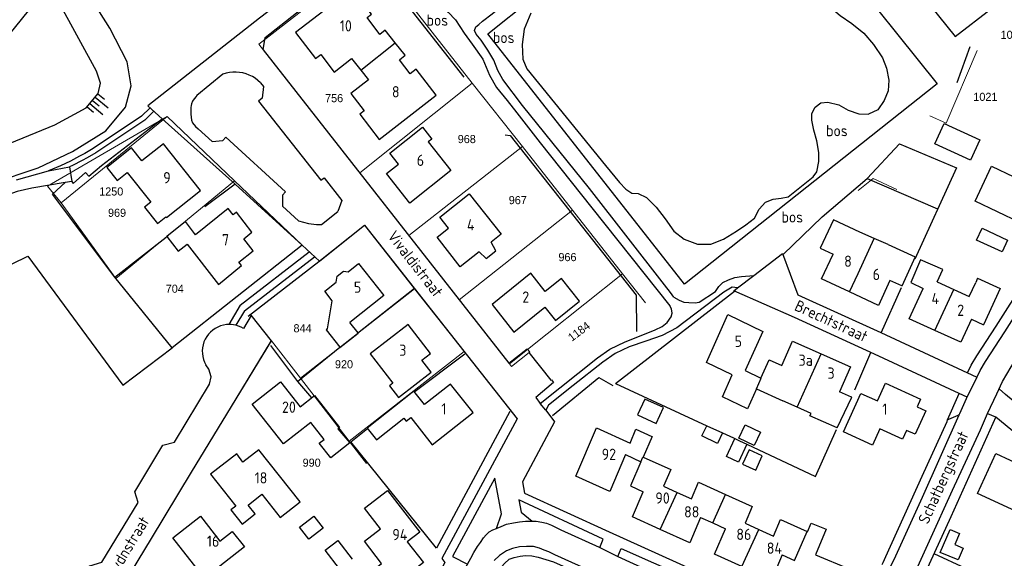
# Model space of a CAD drawing. Header units: metres. Extents: x 233874 to 239264, y 443832 to 448222.
# Tile 27 of 198: x 234814 to 235032, y 444626 to 444746. Entities that reach past the tile are written whole.
import ezdxf
from ezdxf.enums import TextEntityAlignment as Align

# ---------------------------------------------------------------- set-up
doc = ezdxf.new("R2010")
doc.units = ezdxf.units.M
doc.header["$MEASUREMENT"] = 0
for name, color, linetype in [('BIJGEBOUW', 4, 'Continuous'), ('DAKRAND', 4, 'Continuous'), ('DAKRAND-BYG', 4, 'Continuous'), ('FUNKTIEAAND', 253, 'Continuous'), ('Goud-kadastrale grenzen', 13, 'Continuous'), ('HEG', 253, 'Continuous'), ('HEK', 253, 'Continuous'), ('HOOFDGEBOUW', 4, 'Continuous'), ('HUISNUMMER', 253, 'Continuous'), ('KANTVERH', 253, 'Continuous'), ('KNTONVERHARD', 253, 'Continuous'), ('MUUR', 253, 'Continuous'), ('OVERIGEAFSCH', 253, 'Continuous'), ('OVLIJNOBJ', 253, 'Continuous'), ('RASTER', 253, 'Continuous'), ('STRAATNAAM', 253, 'Continuous'), ('TALUD', 253, 'Continuous'), ('TUSSENMUUR', 253, 'Continuous')]:
    doc.layers.add(name, color=color, linetype=linetype)
doc.layers.add('G01 kadestrale perceelsgrens', color=73, linetype='Continuous', lineweight=0)
doc.layers.add('Z01 perceelnummer', color=73, linetype='Continuous', lineweight=13)
doc.styles.get("Standard").update_dxf_attribs({"font": 'iso.shx'})
doc.styles.add('Styledgn001', font='dgn001.shx')

# ---------------------------------------------------------------- blocks, each defined once
blk = doc.blocks.new('TA', base_point=(75009.5, 300012))
for p, q in [((75009.5, 300012.5), (75010, 300012.5)), ((75009.5, 300012.25), (75010.5, 300012.25)), ((75009.5, 300012), (75010, 300012)), ((75009.5, 300011.75), (75010.5, 300011.75)), ((75009.5, 300011.5), (75010, 300011.5))]:
    blk.add_line(p, q)
blk = doc.blocks.new('A$C1532452F')
at = {"layer": 'G01 kadestrale perceelsgrens'}
for p, q in [((234892.023, 444759.943), (234866.778, 444740.308)), ((234914.232, 444731.638), (234892.023, 444759.943)), ((234866.778, 444740.308), (234889.215, 444711.678)), ((235019.56, 444722.72), (235026.46, 444738.88)), ((234889.215, 444711.678), (234914.232, 444731.638)), ((234914.232, 444731.638), (234925.36, 444717.516)), ((234846.406, 444724.199), (234819.835, 444708.709)), ((234846.406, 444724.199), (234822.811, 444705.032)), ((234861.355, 444709.914), (234846.406, 444724.199)), ((235019.56, 444722.72), (235015.927, 444724.399)), ((234900.146, 444697.73), (234925.36, 444717.516)), ((234925.36, 444717.516), (234936.5, 444703.378)), ((234834.999, 444688.227), (234861.355, 444709.914)), ((234876.391, 444695.58), (234861.355, 444709.914)), ((234889.215, 444711.678), (234900.146, 444697.73)), ((234819.835, 444708.709), (234822.811, 444705.032)), ((234822.811, 444705.032), (234834.999, 444688.227)), ((234911.32, 444683.47), (234936.5, 444703.378)), ((234947.64, 444689.24), (234936.5, 444703.378)), ((234880.147, 444691.957), (234890.291, 444700.033)), ((234890.291, 444700.033), (234901.41, 444685.938)), ((234900.146, 444697.73), (234911.32, 444683.47)), ((234864.917, 444680.229), (234880.147, 444691.957)), ((234922.484, 444669.223), (234947.64, 444689.24)), ((234952.732, 444682.776), (234947.64, 444689.24)), ((234876.019, 444666.034), (234901.41, 444685.938)), ((234901.41, 444685.938), (234912.452, 444671.941)), ((234911.32, 444683.47), (234922.484, 444669.223)), ((234869.567, 444674.363), (234864.917, 444680.229)), ((234860.721, 444659.77), (234869.567, 444674.363)), ((234869.567, 444674.363), (234876.019, 444666.034)), ((234886.891, 444652.001), (234912.452, 444671.941)), ((234926.874, 444671.709), (234922.937, 444668.644)), ((234922.484, 444669.223), (234922.937, 444668.644)), ((234876.019, 444666.034), (234886.891, 444652.001)), ((234851.833, 444645.11), (234860.721, 444659.77)), ((234886.891, 444652.001), (234890.689, 444647.099)), ((234842.927, 444630.421), (234851.833, 444645.11))]:
    blk.add_line(p, q, dxfattribs=at)
at = {"layer": 'G01 kadestrale perceelsgrens', "flags": 128}
for points in [[(235008.572, 444708.024), (235003.347, 444710.425), (235000, 444707.764)], [(234876.391, 444695.58), (234847.506, 444672.761), (234834.999, 444688.227)]]:
    blk.add_lwpolyline(points, dxfattribs=at)
at = {"layer": 'G01 kadestrale perceelsgrens', "style": 'Styledgn001'}
blk.add_text('1184', height=1.8, rotation=36.98518, dxfattribs=at).set_placement((234937.946, 444676.422), align=Align.MIDDLE_CENTER)
at = {"layer": 'Z01 perceelnummer', "linetype": 'Continuous', "lineweight": 13, "style": 'Styledgn001'}
for s, p in [('1020', (235034.352, 444742.384)), ('1021', (235028.286, 444728.596)), ('756', (234883.518, 444728.301)), ('968', (234913.005, 444719.202)), ('1250', (234833.972, 444707.552)), ('967', (234924.346, 444705.629)), ('969', (234835.265, 444702.817)), ('966', (234935.385, 444692.957)), ('704', (234848.093, 444685.931)), ('844', (234876.497, 444677.133)), ('920', (234885.714, 444669.131)), ('990', (234878.529, 444647.251))]:
    blk.add_text(s, height=1.8, dxfattribs=at).set_placement(p, align=Align.MIDDLE_CENTER)

msp = doc.modelspace()

# ---------------------------------------------------------------- linework, layer by layer
at = {"layer": 'BIJGEBOUW'}
msp.add_lwpolyline([(235032.01, 444694.11), (235026.33, 444696.73), (235027.58, 444699.42), (235033.2, 444696.71), (235032.01, 444694.11)], dxfattribs=at)
at = {"layer": 'DAKRAND'}
for p, q in [((234887.37, 444737.08), (234889.45, 444734.49)), ((234889.45, 444734.49), (234891.17, 444732.35)), ((235003.58, 444697.12), (235000.4, 444698.49)), ((235006.66, 444695.79), (235003.58, 444697.12)), ((234882.02, 444676.98), (234883.1, 444683.27)), ((234986.43, 444659.6), (234983.29, 444661)), ((234989.53, 444658.21), (234986.43, 444659.6))]:
    msp.add_line(p, q, dxfattribs=at)
for points in [[(234897.08, 444740.62), (234894.85, 444743.38), (234893.71, 444742.47)], [(234898.03, 444736.83), (234899.3, 444737.85), (234897.08, 444740.62)], [(234915.76, 444694.16), (234917.29, 444692.66), (234919.5, 444694.36), (234918.4, 444696.27)], [(235017.6, 444687.45), (235018.81, 444690.22), (235013.9, 444692.36), (235011.7, 444687.28), (235014.47, 444685.98)], [(235013.14, 444659.69), (235015.07, 444658.81), (235012.7, 444653.55), (235010.76, 444654.43)], [(234884.35, 444654.79), (234887.02, 444651.66), (234882.77, 444648.32), (234880.23, 444651.56), (234881.3, 444652.41)], [(234884.75, 444623.65), (234881.55, 444627.79), (234884.33, 444629.94), (234887.53, 444625.8)]]:
    msp.add_lwpolyline(points, dxfattribs=at)
at = {"layer": 'DAKRAND-BYG'}
msp.add_line((234966.4, 444655.47), (234969.88, 444653.87), dxfattribs=at)
for points in [[(235027.05, 444719.05), (235024.99, 444714.5), (235017.03, 444718.11), (235019.09, 444722.66), (235027.05, 444719.05)], [(234956.73, 444659.48), (234952.58, 444661.37), (234950.99, 444657.88), (234955.14, 444655.99), (234956.73, 444659.48)], [(234969.88, 444653.87), (234968.73, 444651.51), (234965.29, 444653.18), (234966.4, 444655.47)], [(234973.5, 444652.73), (234974.91, 444655.66), (234978.31, 444654.02), (234976.9, 444651.09), (234973.5, 444652.73)], [(234975.27, 444651.36), (234973.41, 444647.35), (234970.71, 444648.6), (234972.58, 444652.63)], [(234972.58, 444652.63), (234973.65, 444652.12), (234975.27, 444651.36)], [(234975.76, 444650.1), (234974.33, 444646.92), (234977.27, 444645.6), (234978.7, 444648.77), (234975.76, 444650.1)], [(234875.82, 444632.88), (234879, 444635.37), (234881.08, 444632.72), (234877.9, 444630.23), (234875.82, 444632.88)], [(235022.2, 444625.63), (235018.27, 444627.31), (235020.44, 444632.39), (235022.5, 444631.51), (235021.46, 444629.06), (235023.32, 444628.27), (235022.2, 444625.63)]]:
    msp.add_lwpolyline(points, dxfattribs=at)
at = {"layer": 'HEG'}
msp.add_line((235022.02, 444731.78), (235024.91, 444739.76), dxfattribs=at)
for points in [[(234825.2, 444709.78), (234825.5, 444709.36), (234828.25, 444711.8), (234828.98, 444710.93), (234831.78, 444713.33), (234845.33, 444723.72)], [(234834.75, 444688.53), (234820.93, 444706.97), (234823.75, 444709.53)], [(234932.03, 444657.72), (234942.36, 444666.17), (234945.49, 444664.42)], [(234922.6, 444658.6), (234906.27, 444628.24), (234887.23, 444651.85), (234890.94, 444654.82)], [(235016.86, 444627.08), (235030.87, 444620.51), (235031.9, 444612.35), (235041.21, 444608.4)]]:
    msp.add_lwpolyline(points, dxfattribs=at)
at = {"layer": 'HEK'}
for p, q in [((234946.05, 444664.84), (234966.4, 444655.47)), ((234969.88, 444653.87), (234972.31, 444652.75))]:
    msp.add_line(p, q, dxfattribs=at)
at = {"layer": 'HOOFDGEBOUW'}
for p, q in [((234883.52, 444734.09), (234887.37, 444737.08)), ((234920.68, 444698.08), (234918.4, 444696.27)), ((235009.68, 444686.55), (235007.08, 444687.76)), ((235026.57, 444688.27), (235026.13, 444687.31)), ((235026.57, 444688.27), (235031.56, 444685.99)), ((235009.68, 444686.55), (235009.75, 444686.52)), ((235017.6, 444687.45), (235021.26, 444685.77)), ((235021.26, 444685.77), (235024.71, 444684.2)), ((235024.71, 444684.2), (235026.13, 444687.31)), ((235031.56, 444685.99), (235027.87, 444677.91)), ((234894.56, 444684.41), (234887.01, 444678.42)), ((235025.17, 444679.15), (235027.87, 444677.91)), ((234978.82, 444676.42), (234974.9, 444667.71)), ((234991.75, 444671.45), (234998.3, 444668.53)), ((234998.3, 444668.53), (234995.83, 444663.02)), ((234974.9, 444667.71), (234978.37, 444666.03)), ((234977.39, 444663.63), (234983.29, 444661)), ((234881.3, 444652.41), (234878.33, 444656.2)), ((234948.27, 444649.03), (234951.69, 444647.47)), ((234956.75, 444642), (234959.76, 444640.64)), ((234959.76, 444640.64), (234962.93, 444639.2)), ((234964.99, 444635.06), (234967.67, 444633.85)), ((234967.67, 444633.85), (234970.5, 444632.56)), ((234974.86, 444633.78), (234977.92, 444632.39)), ((234977.92, 444632.39), (234981.2, 444630.9)), ((234988.7, 444631.91), (234988.74, 444631.89)), ((234983.12, 444626.77), (234985.88, 444625.52)), ((234990.53, 444626.78), (234998.03, 444623.64))]:
    msp.add_line(p, q, dxfattribs=at)
for points in [[(234893.71, 444742.47), (234890.85, 444746.21), (234891.84, 444746.97), (234887.51, 444752.63), (234874.96, 444742.87), (234879.39, 444737.09), (234880.54, 444737.98), (234883.52, 444734.09)], [(234891.17, 444732.35), (234887.27, 444729.31), (234890.2, 444725.49), (234889.21, 444724.72), (234893.54, 444719.07), (234906.23, 444728.94), (234901.77, 444734.75), (234900.43, 444733.7), (234898.03, 444736.83)], [(234909.47, 444712.23), (234900.34, 444704.98), (234895.16, 444711.52), (234897.81, 444713.63), (234895.88, 444716.07), (234903.15, 444721.84), (234905.25, 444719.2), (234904.45, 444718.56), (234909.47, 444712.23)], [(234840.76, 444714.35), (234838.46, 444717.26), (234832.97, 444712.9), (234835.27, 444709.99), (234837.51, 444711.77)], [(234853.79, 444707.74), (234845.56, 444718.15), (234840.76, 444714.35)], [(234837.51, 444711.77), (234842.74, 444705.18), (234841.37, 444704.09), (234844.28, 444700.42), (234846.14, 444701.9), (234846.25, 444701.77), (234853.79, 444707.74)], [(235039.61, 444708.45), (235035.94, 444700.66), (235025.98, 444705.37), (235029.65, 444713.15), (235039.61, 444708.45)], [(234915.76, 444694.16), (234911.55, 444690.81), (234906.4, 444697.36), (234908.97, 444699.41), (234907.02, 444701.85), (234913.54, 444707.04), (234920.68, 444698.08)], [(234865.5, 444694.37), (234863.44, 444697.03), (234865.24, 444698.48), (234861.79, 444702.93), (234861.09, 444702.35), (234859.98, 444703.78), (234852.74, 444697.89)], [(234852.74, 444697.89), (234850.45, 444700.84), (234846.34, 444697.51), (234848.86, 444694.25), (234850.82, 444695.84)], [(235000.4, 444698.49), (234994.5, 444701.23), (234991.59, 444694.92), (234994.42, 444693.61)], [(234850.82, 444695.84), (234857.79, 444686.87), (234862.96, 444691.07), (234862.37, 444691.83), (234865.5, 444694.37)], [(235006.66, 444695.79), (235012.65, 444693.02), (235009.75, 444686.52)], [(234998.11, 444685.2), (234991.86, 444688.09), (234994.42, 444693.61)], [(234883.1, 444683.27), (234881.42, 444685.39), (234883.98, 444687.42), (234884.23, 444688.73), (234885.64, 444689.85), (234886.62, 444689.67), (234888.93, 444691.5), (234894.56, 444684.41)], [(234930.45, 444685.34), (234927.28, 444689.37), (234918.62, 444682.41), (234923.45, 444676.27), (234930.38, 444681.85)], [(234930.38, 444681.85), (234932.74, 444678.86), (234938.05, 444683.13), (234934.04, 444688.22), (234930.45, 444685.34)], [(235007.08, 444687.76), (235004.52, 444682.23), (234998.11, 444685.2)], [(235017.04, 444676.65), (235011.38, 444679.23), (235014.47, 444685.98)], [(234972.02, 444666.78), (234966.3, 444669.54), (234971.07, 444680.16), (234978.82, 444676.42)], [(235025.17, 444679.15), (235022.82, 444674.01), (235017.04, 444676.65)], [(234882.02, 444676.98), (234881.72, 444676.75), (234884.78, 444672.9), (234884.82, 444672.85), (234888.88, 444676.07), (234888.85, 444676.1), (234887.01, 444678.42)], [(234905.11, 444667.39), (234903.02, 444670.07), (234904.95, 444671.56), (234899.97, 444677.98), (234891.53, 444671.44), (234896.58, 444664.94), (234895.82, 444664.35), (234897.84, 444661.74), (234905.11, 444667.39)], [(234983.01, 444668.85), (234985.44, 444674.28), (234991.75, 444671.45)], [(234978.37, 444666.03), (234980.19, 444670.11), (234980.24, 444670.09), (234983.01, 444668.85)], [(234977.39, 444663.63), (234975.39, 444659.19), (234969.82, 444661.88), (234972.02, 444666.78)], [(234878.33, 444656.2), (234872.25, 444651.44), (234865.31, 444660.27), (234871.63, 444665.22), (234875.96, 444659.69)], [(234914.4, 444658.4), (234909.38, 444664.74), (234903.62, 444660.18)], [(235010.76, 444654.43), (235009.88, 444652.49), (235004.84, 444654.77), (235003.22, 444651.17), (234996.73, 444654.1), (235000.6, 444662.66), (235004.31, 444660.98), (235006.07, 444664.89), (235013.89, 444661.35), (235013.14, 444659.69)], [(234875.96, 444659.69), (234879.13, 444662.17), (234884.7, 444655.07), (234884.35, 444654.79)], [(234903.62, 444660.18), (234901.26, 444663.16), (234890.89, 444654.94), (234892.94, 444652.35), (234899.01, 444657.16), (234899.55, 444656.47), (234900.56, 444657.27)], [(234995.32, 444654.99), (234998.59, 444661.78), (234998.53, 444661.81), (234995.83, 444663.02)], [(234900.56, 444657.27), (234905.35, 444651.23), (234914.4, 444658.4)], [(234995.32, 444654.99), (234989.3, 444657.68), (234989.53, 444658.21)], [(234948.27, 444649.03), (234944.78, 444640.86), (234937.27, 444644.28), (234941.85, 444655.01), (234949.31, 444651.62)], [(234949.31, 444651.62), (234950.61, 444654.67), (234954.17, 444653.05), (234954.2, 444653.04), (234952.24, 444648.46)], [(234861.86, 444649.19), (234856.07, 444644.71), (234861.67, 444637.6)], [(234864.42, 444637.82), (234867.45, 444640.21), (234871.53, 444635.03), (234875.95, 444638.51), (234866.8, 444650.13), (234863.21, 444647.38), (234861.86, 444649.19)], [(234952.24, 444648.46), (234958.33, 444645.7), (234956.75, 444642)], [(235037.74, 444639.78), (235036.03, 444636.03), (235026.53, 444640.39), (235030.61, 444649.28), (235036.98, 444646.36), (235034.61, 444641.21), (235037.74, 444639.78)], [(234951.69, 444647.47), (234951.73, 444647.45), (234949.43, 444642.07), (234952.23, 444640.79)], [(234962.93, 444639.2), (234964.51, 444642.89), (234970.55, 444640.15)], [(234903.36, 444625.05), (234895.84, 444619.23), (234892.47, 444623.59), (234894.06, 444624.82), (234890.24, 444629.76), (234893.8, 444632.51), (234890.25, 444637.1), (234895.38, 444641.07), (234902.54, 444631.8), (234899.79, 444629.67), (234903.36, 444625.05)], [(234956, 444632.39), (234949.83, 444635.19), (234952.23, 444640.79)], [(234970.55, 444640.15), (234976.44, 444637.47), (234974.86, 444633.78)], [(234861.67, 444637.6), (234860.57, 444636.73), (234863.06, 444633.57), (234865.96, 444635.86), (234864.42, 444637.82)], [(234863.6, 444628.5), (234854.73, 444621.55), (234847.68, 444630.57), (234853.78, 444635.34), (234858.11, 444629.81), (234860.88, 444631.98), (234863.6, 444628.5)], [(234964.99, 444635.06), (234962.57, 444629.4), (234956, 444632.39)], [(234981.2, 444630.9), (234982.78, 444634.59), (234988.7, 444631.91)], [(234988.74, 444631.89), (234989.58, 444633.83), (234992.89, 444632.44), (234990.53, 444626.78)], [(234974.18, 444624.13), (234968.08, 444626.9), (234970.5, 444632.56)], [(234983.12, 444626.77), (234980.72, 444621.16), (234974.18, 444624.13)]]:
    msp.add_lwpolyline(points, dxfattribs=at)
at = {"layer": 'KANTVERH'}
for p, q in [((234820.05, 444712.13), (234824.7, 444713.03)), ((234824.7, 444713.03), (234825.2, 444709.78)), ((234825.2, 444709.78), (234823.75, 444709.53)), ((234880.75, 444700.22), (234884.33, 444703.07)), ((234880.26, 444692.04), (234890.29, 444700.03)), ((234876.39, 444695.58), (234880.26, 444692.04)), ((234862.61, 444682.28), (234877.98, 444694.12)), ((234863.59, 444681.02), (234879.18, 444693.03)), ((234973.2, 444686.11), (234976.79, 444688.86)), ((234862.61, 444682.28), (234860.08, 444677.98)), ((234863.59, 444681.02), (234861.7, 444677.8)), ((234860.08, 444677.98), (234859.56, 444677.94)), ((235026.44, 444666.36), (235027.1, 444667.75)), ((235019.89, 444656.75), (235022.44, 444662.62)), ((235024.21, 444661.8), (235022.44, 444662.62)), ((234930.57, 444658.92), (234929.32, 444660.43)), ((234943.34, 444630.26), (234924.55, 444639.01)), ((234942.61, 444628.37), (234943.34, 444630.26)), ((234946.56, 444626.35), (234975.86, 444613.2))]:
    msp.add_line(p, q, dxfattribs=at)
for points in [[(234954.51, 444778.31), (234956.82, 444780.19), (234954.77, 444787.67), (234973.63, 444802.63), (235006.39, 444828.61), (235027.74, 444801.43), (235030.98, 444797.2), (235032.69, 444795.66), (235034.32, 444794.74), (235035.45, 444793.71), (235036.15, 444793.17), (235038.13, 444790.56), (235038.81, 444788.09), (235041.38, 444784.44), (235046.95, 444777.47), (235046.56, 444777.06), (235046.14, 444776.72), (235029.42, 444763.63), (235013.9, 444751.64), (235021.54, 444742.03), (235029.61, 444748.23), (235027.54, 444756.12), (235049.91, 444773.66), (235054.88, 444767.41)], [(235028.75, 444658.15), (235030.85, 444662.53), (235032.09, 444665.33), (235034.02, 444668.59), (235038.3, 444675.31), (235044.41, 444684.71), (235049.12, 444692.3), (235052.19, 444697.64), (235054.37, 444701.84), (235055.93, 444705.31), (235057.58, 444709.49), (235059.16, 444714.27), (235060.7, 444719.72), (235062.01, 444725.54), (235063, 444733.18), (235063.94, 444740.89), (235064.95, 444750.52), (235065.71, 444757.11), (235066.06, 444760.76), (235066.65, 444763.34), (235067.4, 444765.42), (235068.54, 444767.18)], [(234889.11, 444758.33), (234886.63, 444761.15), (234866.94, 444746.09), (234842.11, 444726.6), (234845.33, 444723.72)], [(234867.76, 444739.06), (234868.17, 444741.76), (234889.11, 444758.33)], [(234867.76, 444739.06), (234922.35, 444669.4), (234926.45, 444672.59), (234926.99, 444671.91), (234926.83, 444671.77), (234931.68, 444665.57), (234931.83, 444665.68), (234932.32, 444665.04), (234928.33, 444661.75), (234929.32, 444660.43), (234942.09, 444670.57), (234944.83, 444672.49), (234948.23, 444674.11), (234951.77, 444675.52), (234954.88, 444676.75), (234956.47, 444677.55), (234957.54, 444678.38), (234958.47, 444679.66), (234958.69, 444680.51), (234958.54, 444681.45), (234958.14, 444682.1)], [(234867.14, 444731.74), (234866.58, 444732.25), (234865.98, 444732.71), (234865.34, 444733.1), (234864.67, 444733.44), (234863.96, 444733.71), (234863.24, 444733.9), (234862.5, 444734.03), (234861.75, 444734.09), (234860.99, 444734.08), (234860.24, 444733.99), (234859.51, 444733.84), (234858.79, 444733.61)], [(234858.79, 444733.61), (234853.02, 444728.89), (234852.76, 444728.61), (234852.21, 444727.88), (234852.04, 444727.6), (234851.81, 444727.06), (234851.71, 444726.65), (234851.66, 444726.22), (234851.69, 444724.71), (234851.78, 444723.41), (234852.06, 444722.82), (234852.72, 444722.01), (234853.33, 444721.46), (234856.39, 444718.65)], [(234867.14, 444731.74), (234867.8, 444730.88), (234867.52, 444728.28), (234866.74, 444727.66), (234880.56, 444710.05), (234881.31, 444710.62), (234885.22, 444705.56), (234884.33, 444703.07)], [(234842.64, 444726.14), (234840.72, 444724.27), (234829.96, 444717.09), (234828.12, 444716.03), (234826.95, 444715.37), (234824.9, 444714.3), (234822.72, 444713.28), (234820.05, 444712.13)], [(234843.4, 444725.35), (234841.41, 444723.41), (234830.55, 444716.16), (234828.64, 444715.06), (234827.48, 444714.41), (234825.38, 444713.32), (234824.7, 444713.03)], [(234845.33, 444723.72), (234861.5, 444709.21), (234876.39, 444695.58)], [(234856.39, 444718.65), (234858.79, 444718.9), (234859.43, 444719.6), (234872.68, 444707.46), (234872.04, 444706.76), (234872.07, 444704.28)], [(234812.9, 444710.14), (234820.05, 444712.13)], [(234823.75, 444709.53), (234816.31, 444708.26), (234813.08, 444707.57), (234809.54, 444706.29), (234806.44, 444704.97), (234803.59, 444702.7), (234801.22, 444699.89), (234799.05, 444696.25), (234796.97, 444692.82), (234794.6, 444688.5), (234792.23, 444685.16), (234789.78, 444682.65), (234787.05, 444680.64), (234784.36, 444679.08), (234780.54, 444677.1), (234773.68, 444673.83), (234766.49, 444670.44)], [(234872.07, 444704.28), (234875.63, 444701.03), (234877.86, 444700.41), (234879.62, 444700.17), (234880.75, 444700.22)], [(234890.29, 444700.03), (234924.22, 444657.03), (234907.43, 444625.95), (234908.15, 444625.02), (234864.78, 444545.06)], [(235024.33, 444667.24), (235025.14, 444668.95), (235026.36, 444671), (235030.71, 444677.59), (235037.02, 444687.58), (235041.66, 444694.94), (235041.1, 444697.28)], [(235027.1, 444667.77), (235028.3, 444669.78), (235032.63, 444676.35), (235038.96, 444686.36), (235044.03, 444694.41)], [(234976.79, 444688.86), (234983.18, 444693.73), (234986.58, 444684.59), (235005.04, 444676.16), (235026.4, 444666.28)], [(234959.01, 444684.08), (234960.21, 444683.41), (234961.23, 444682.96), (234962.38, 444682.83), (234963.74, 444682.81), (234964.67, 444682.97), (234968.28, 444685.31), (234969.06, 444686.4), (234969.95, 444687.34), (234971.16, 444687.91), (234972.57, 444688.42), (234974.05, 444688.64), (234976.79, 444688.86)], [(234973.2, 444686.11), (234972.01, 444686.24), (234970.13, 444685.16), (234959.69, 444677.26), (234956.42, 444675.5), (234952.84, 444674.23), (234949.11, 444673.01), (234945.99, 444671.49), (234943.22, 444669.58), (234936.67, 444664.44), (234931.19, 444660.03), (234930.57, 444658.92), (234932.54, 444656.32), (234925.36, 444643), (234925.82, 444640.48)], [(235022.44, 444662.62), (235003.61, 444671.39), (234985.82, 444679.54), (234972.35, 444685.47), (234973.2, 444686.11)], [(234851.08, 444542.02), (234833.55, 444564.39), (234816.35, 444586.35), (234816.78, 444590.22), (234820.32, 444593.14), (234825.15, 444601.1), (234834.02, 444615.72), (234842.93, 444630.42), (234851.83, 444645.11), (234860.72, 444659.77), (234869.52, 444674.29), (234869.57, 444674.36), (234865.09, 444680.02), (234865.05, 444679.95), (234863.37, 444677.1)], [(234859.56, 444677.94), (234858.9, 444677.84), (234858.27, 444677.66), (234857.65, 444677.41), (234857.07, 444677.09), (234856.53, 444676.72), (234856.03, 444676.28), (234855.58, 444675.8), (234855.19, 444675.27), (234854.86, 444674.69), (234854.59, 444674.09), (234854.39, 444673.46), (234854.27, 444672.81)], [(234861.7, 444677.8), (234861.16, 444677.91), (234860.62, 444677.97), (234860.08, 444677.98)], [(234863.37, 444677.1), (234862.84, 444677.39), (234862.28, 444677.62), (234861.7, 444677.8)], [(234854.27, 444672.81), (234854.21, 444672.15), (234854.23, 444671.49), (234854.32, 444670.83), (234854.48, 444670.19), (234854.71, 444669.57), (234855.01, 444668.98)], [(234770.58, 444562.28), (234782.79, 444571.91), (234783.42, 444574.89), (234792.07, 444581.7), (234794.96, 444581.48), (234814.98, 444597.3), (234815.47, 444597.9), (234820.75, 444606.81), (234820.4, 444609.85), (234829.19, 444624.33), (234831.86, 444625.14), (234839.96, 444638.43), (234839.2, 444640.8), (234845.48, 444651.17), (234848.05, 444651.81), (234855.85, 444664.67), (234856.18, 444666.37), (234855.65, 444668.05), (234855.01, 444668.98)], [(235022.46, 444657.87), (235022.62, 444658.19), (235024.07, 444661.49), (235026.44, 444666.36)], [(235030.62, 444657.41), (235054.93, 444637.45), (235070.29, 444624.63), (235077.39, 444618.98), (235083.61, 444626.55), (235075.24, 444633.7), (235068.08, 444633.09), (235061.54, 444638.6), (235032.79, 444662.42), (235031.35, 444663.65)], [(235000.69, 444602.96), (235001.55, 444603.4), (235003.32, 444604.83), (235004.65, 444606.28), (235005.9, 444607.93), (235007.38, 444610.88), (235010.73, 444618.57), (235021, 444641.12), (235027.19, 444654.58), (235028.75, 444658.15), (235030.56, 444657.46), (235030.62, 444657.41)], [(235030.62, 444657.41), (235020.57, 444635.2), (235006.87, 444605.26), (235004.65, 444600.62)], [(235006.18, 444622.03), (235008.37, 444626.5), (235014.29, 444639.58), (235022.46, 444657.87), (235022.22, 444657.79)], [(235019.89, 444656.75), (235020.14, 444656.95), (235022.22, 444657.79)], [(235005.35, 444624.61), (235005.54, 444625.02), (235006.13, 444626.4), (235014.25, 444644.24), (235019.77, 444656.37), (235019.89, 444656.75)], [(234919.58, 444632.64), (234920.74, 444635.86), (234919.27, 444643.82), (234909.84, 444626.42), (234913.14, 444624.65)], [(234925.82, 444640.48), (234944.64, 444631.85), (234978.38, 444616.57), (234995.65, 444608.57)], [(234924.55, 444639.01), (234925.09, 444636.22), (234927.51, 444634.24)], [(234919.58, 444632.64), (234919.73, 444632.7), (234920.63, 444633.09), (234921.85, 444633.54), (234923.36, 444633.89), (234924.69, 444634.09), (234926.05, 444634.24), (234927.51, 444634.24)], [(234927.38, 444634.24), (234928.44, 444634.22), (234929.7, 444634.04), (234930.76, 444633.78), (234931.87, 444633.34), (234933.95, 444632.35), (234942.44, 444628.45), (234946.56, 444626.35), (234947.34, 444628.2), (234976.73, 444615.1), (234975.86, 444613.2), (234983.61, 444609.69)], [(234913.9, 444626.02), (234914.58, 444627.25), (234915.42, 444628.64), (234916.02, 444629.52), (234916.72, 444630.53), (234917.33, 444631.23), (234918.02, 444631.87), (234918.78, 444632.3), (234919.58, 444632.64)], [(234949.99, 444618.87), (234932.61, 444626.75), (234931.24, 444627.4), (234930.22, 444627.83), (234929.19, 444628.27), (234927.81, 444628.59), (234926.31, 444628.63), (234924.74, 444628.54), (234923.17, 444628.2), (234921.86, 444627.64), (234920.31, 444626.64), (234919.07, 444625.48)], [(234958.25, 444578.94), (234953.34, 444580.74), (234938.79, 444548), (234891.18, 444569.98), (234908.27, 444601.44), (234919.16, 444621.59), (234920.3, 444623.54), (234921.39, 444624.84), (234922.44, 444625.76), (234923.54, 444626.18), (234924.85, 444626.45), (234926.09, 444626.63), (234927.5, 444626.57), (234928.88, 444626.24), (234932.3, 444625.21), (234955.22, 444614.88), (234968.92, 444608.96), (234981.71, 444602.95), (234983.32, 444602.29), (234984.61, 444601.82), (234993.77, 444598.45), (234990.17, 444590.39)], [(234908.22, 444616.26), (234908.56, 444616.44), (234908.8, 444616.73), (234913.9, 444626.02)]]:
    msp.add_lwpolyline(points, dxfattribs=at)
at = {"layer": 'KNTONVERHARD'}
for points in [[(234959.01, 444684.08), (234958.27, 444685.1), (234956.98, 444686.81), (234940.31, 444708.18), (234925.37, 444726.66), (234921.05, 444732.42), (234919.94, 444734.48), (234919.05, 444736.74), (234917.68, 444738.98), (234916.22, 444741.2), (234915.13, 444742.55), (234914.74, 444743.36), (234914.99, 444744.15), (234915.68, 444744.69), (234916.52, 444745.41), (234918.62, 444747.05), (234931.45, 444757.65), (234950.68, 444773.07)], [(234887.93, 444759.66), (234893.58, 444763.35), (234893.9, 444763.23), (234894.16, 444762.9), (234894.39, 444762.6), (234902, 444752.96), (234903.3, 444751.66), (234905.18, 444750.21), (234907.01, 444748.96), (234908.87, 444747.41), (234910.48, 444745.72), (234912.45, 444742.76), (234914.17, 444740.3), (234916.57, 444736.94), (234918.06, 444733.43), (234919.65, 444730.68), (234921.98, 444727.77), (234924.1, 444725.01), (234929.35, 444718.34), (234940.83, 444703.9), (234958.14, 444682.1)]]:
    msp.add_lwpolyline(points, dxfattribs=at)
at = {"layer": 'MUUR'}
msp.add_line((234880.15, 444691.96), (234880.26, 444692.04), dxfattribs=at)
at = {"layer": 'OVERIGEAFSCH'}
msp.add_line((234897.28, 444752.12), (234912.38, 444732.99), dxfattribs=at)
at = {"layer": 'OVLIJNOBJ'}
for p, q in [((234983.3, 444693.55), (234991.98, 444701.94)), ((234864.39, 444679.82), (234880.15, 444691.96)), ((234888.68, 444676.07), (234901.35, 444686.02)), ((234950.67, 444684.53), (234950.76, 444676.42)), ((234836.57, 444664.49), (234847.51, 444672.76)), ((234875.4, 444665.27), (234884.77, 444672.94)), ((234999.24, 444663.44), (235002.86, 444671.73))]:
    msp.add_line(p, q, dxfattribs=at)
for points in [[(234818, 444758.85), (234820.84, 444754.4), (234803.22, 444732.56), (234800.16, 444726.15), (234799.1, 444722.32), (234799.58, 444719.36), (234801.01, 444717.02), (234803.05, 444716.51), (234811.49, 444718.26), (234821.4, 444722.35), (234828.39, 444726.14), (234831.04, 444729.3), (234831.56, 444731.63), (234830.69, 444734.28), (234822.4, 444749.46), (234820.59, 444759.38), (234822.8, 444765.34), (234832.1, 444782.23), (234840.74, 444796.27), (234839.51, 444796.84), (234828, 444777.26), (234825.24, 444770.7), (234818, 444758.85)], [(234794.55, 444729.67), (234792.64, 444726.1), (234791.68, 444722.51), (234791.72, 444717.71), (234792.94, 444713.16), (234797.09, 444710.16), (234801.78, 444708.83), (234807.48, 444709.42), (234817.76, 444712.77), (234825.33, 444716.42), (234832.78, 444721.06), (234837.18, 444726.33), (234838.42, 444731.01), (234837.55, 444736.4), (234833.67, 444743.89), (234829.05, 444751.19), (234828.1, 444755.16), (234828.7, 444759.3), (234830.87, 444762.83), (234833.92, 444763.11), (234837.14, 444765.22), (234849.98, 444776.21), (234862.28, 444786.66), (234863.79, 444788.53)], [(234958.46, 444775.18), (234962.5, 444774.2), (234965.51, 444772.89), (234967.68, 444772.1), (234970.1, 444772.32), (234972.78, 444773.2), (234974.08, 444773.47), (234975.43, 444773.26), (234977.66, 444771.18), (234992.31, 444754.42), (234993.3, 444752.66), (234993.55, 444750.32), (234994.09, 444748.3), (234996.03, 444746.67), (234998.59, 444744.9), (235001.26, 444742.78), (235003.41, 444740.25), (235005.38, 444737.29), (235006.31, 444734.97), (235006.81, 444732.33), (235006.67, 444729.94), (235005.79, 444727.75), (235004.39, 444725.71), (235002.33, 444724.76)], [(234927.21, 444747.18), (234925.8, 444743.61), (234925.32, 444740.23), (234925.48, 444736.98), (234926.32, 444734.84), (234943.81, 444713.33), (234946.95, 444709.51), (234948.36, 444708.04), (234949.73, 444707.15), (234951.14, 444707.12), (234952.95, 444706.2), (234955.14, 444704.05), (234957.1, 444701.5), (234959.01, 444698.72), (234961.33, 444696.92), (234964.29, 444695.85), (234967.24, 444695.85), (234970.09, 444696.97), (234972.94, 444698.76), (234975.06, 444700.1), (234976.98, 444701.62), (234978.03, 444703.61), (234979.42, 444705.14)], [(234979.42, 444705.14), (234981.09, 444705.81), (234982.92, 444706.09), (234984.43, 444706.33), (234990.02, 444710.84), (234990.84, 444711.94), (234991.3, 444714.2), (234991.26, 444716.21), (234990.79, 444718.84), (234990.16, 444721.16), (234989.73, 444723.38), (234989.74, 444724.92), (234990.45, 444726.32), (234991.74, 444727.29), (234993.3, 444727.4), (234995.71, 444726.79), (234997.78, 444725.65), (235000.15, 444724.8), (235002.33, 444724.76)], [(234921.54, 444720.17), (234922.63, 444720.02), (234950.67, 444684.53)], [(234756.23, 444546.81), (234750.82, 444564.14), (234742.73, 444590.54), (234736.65, 444611.74), (234733.42, 444620.72), (234730.65, 444627.75), (234728.33, 444632.14), (234725.89, 444636.47), (234725.17, 444638.52), (234725.45, 444640.55), (234726.8, 444642.97), (234728.88, 444646.2), (234731.95, 444650.35), (234736.16, 444653.77), (234740.26, 444656.68), (234745.28, 444659.29), (234751.95, 444662.42), (234762.39, 444667.2), (234780.25, 444675.96), (234815.41, 444693.18), (234836.56, 444664.51)], [(234869.34, 444673.28), (234875.4, 444665.27), (234878.48, 444661.66)]]:
    msp.add_lwpolyline(points, dxfattribs=at)
at = {"layer": 'RASTER'}
for p, q in [((235001.99, 444710.4), (235017.66, 444703.66)), ((234854.76, 444704.19), (234861.49, 444709.22)), ((234834.75, 444688.53), (234846.21, 444697.37)), ((235005.1, 444676.14), (235009.63, 444686.18)), ((234946.05, 444664.84), (234972.52, 444685.4)), ((234901.25, 444662.96), (234912.6, 444671.43)), ((234972.31, 444652.75), (234972.58, 444652.63))]:
    msp.add_line(p, q, dxfattribs=at)
for points in [[(235017.56, 444731.5), (234961.43, 444686.92), (234917.67, 444742.61), (234957.13, 444774.08), (234972.97, 444787.21), (234973.57, 444786.37), (235017.56, 444731.5)], [(234991.98, 444701.94), (235001.99, 444710.4), (235009.21, 444718.14), (235021.84, 444712.79), (235012.57, 444692.52)], [(234876.39, 444695.58), (234847.51, 444672.76), (234834.75, 444688.53)], [(234975.27, 444651.36), (234990.5, 444644.21), (234995.16, 444654.6)]]:
    msp.add_lwpolyline(points, dxfattribs=at)
at = {"layer": 'TUSSENMUUR'}
for p, q in [((234889.45, 444734.49), (234897.08, 444740.62)), ((235000, 444689.32), (235003.58, 444697.12)), ((234998.11, 444685.2), (235000, 444689.32)), ((235017.04, 444676.65), (235021.26, 444685.77)), ((234986.43, 444659.6), (234991.75, 444671.45)), ((234977.39, 444663.63), (234978.42, 444666.01)), ((234978.42, 444666.01), (234978.37, 444666.03)), ((234951.69, 444647.47), (234952.15, 444648.5)), ((234952.15, 444648.5), (234952.24, 444648.46)), ((234956, 444632.39), (234959.76, 444640.64)), ((234967.67, 444633.85), (234970.55, 444640.15)), ((234974.18, 444624.13), (234977.92, 444632.39)), ((234985.88, 444625.52), (234988.7, 444631.91))]:
    msp.add_line(p, q, dxfattribs=at)

# ---------------------------------------------------------------- block references
at = {"layer": 'Goud-kadastrale grenzen', "linetype": 'Continuous'}
msp.add_blockref('A$C1532452F', (0, 0), dxfattribs=at)
at = {"layer": 'TALUD', "xscale": 3.75, "yscale": 3.75, "rotation": 320.1064}
msp.add_blockref('TA', (234829.82, 444727.81), dxfattribs=at)

# ---------------------------------------------------------------- texts
at = {"layer": 'FUNKTIEAAND'}
for p in [(234904.05, 444744.41), (234918.8, 444740.55), (234992.87, 444719.83), (234982.95, 444700.64)]:
    msp.add_text('bos', height=2.5, dxfattribs=at).set_placement(p)
at = {"layer": 'HUISNUMMER'}
for s, p in [('10', (234884.8, 444743.14)), ('8', (234896.37, 444728.47)), ('6', (234901.9, 444713.23)), ('9', (234845.53, 444709.37)), ('4', (234913.05, 444698.88)), ('7', (234858.61, 444695.57)), ('8', (234996.89, 444690.79)), ('6', (235003.23, 444687.86)), ('5', (234887.91, 444685.03)), ('2', (234925.36, 444682.82)), ('4', (235016.31, 444682.51)), ('2', (235022.03, 444679.89)), ('5', (234972.56, 444672.98)), ('3', (234898, 444671)), ('3a', (234986.77, 444668.78)), ('3', (234993.2, 444665.91)), ('20', (234871.94, 444658.33)), ('1', (234907.36, 444657.98)), ('1', (235005.37, 444657.9)), ('92', (234943, 444647.86)), ('18', (234865.85, 444642.62)), ('90', (234954.93, 444638.14)), ('88', (234961.31, 444635.07)), ('16', (234855.24, 444628.56)), ('94', (234896.47, 444630.01)), ('86', (234972.93, 444630.07)), ('84', (234979.69, 444627))]:
    msp.add_text(s, height=2.5, dxfattribs=at).set_placement(p)
at = {"layer": 'STRAATNAAM'}
for s, rotation, p in [('Vivaldistraat', 307.8549, (234895.24, 444697.57)), ('Brechtstraat', 335.2809, (234985.65, 444681.24)), ('Schatbergstraat', 65.6651, (235015.52, 444633.41)), ('Haydnstraat', 58.9183, (234833.95, 444620.04))]:
    msp.add_text(s, height=2.5, rotation=rotation, dxfattribs=at).set_placement(p)

doc.saveas('drawing.dxf')
